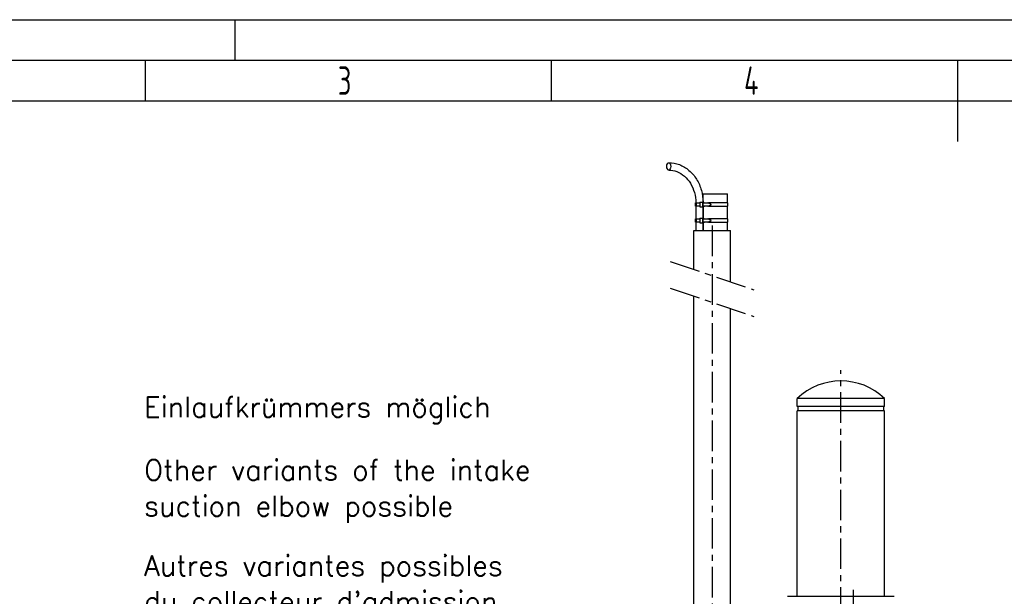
# Model space of a CAD drawing. Header units: millimetres. Extents: x -309 to 8091, y -6405 to -465.
# Tile 44 of 57: x 1662 to 4086, y -1884 to -465. Entities that reach past the tile are written whole.
import ezdxf

# ---------------------------------------------------------------- set-up
doc = ezdxf.new("R2010")
doc.units = ezdxf.units.MM
doc.header["$LTSCALE"] = 20
doc.linetypes.add('MITTE', pattern=[2, 1.25, -0.25, 0.25, -0.25])
doc.layers.get('0').update_dxf_attribs({"linetype": 'CONTINUOUS'})
for name, color, linetype in [('02-LINIE-035', 2, 'CONTINUOUS'), ('05-ACHSE', 1, 'MITTE'), ('10-TEXT-025', 1, 'CONTINUOUS'), ('KSB-BLATTRAND', 2, 'CONTINUOUS')]:
    doc.layers.add(name, color=color, linetype=linetype)
doc.styles.add('ACA_NORM', font='ROMANS.SHX')
doc.styles.get("Standard").update_dxf_attribs({"font": 'ISOCP.SHX'})

# ---------------------------------------------------------------- blocks, each defined once
blk = doc.blocks.new('Rahmen_A3')
at = {"color": 1, "ltscale": 150}
for p, q in [((0, 297), (420, 297)), ((114, 287), (114, 292)), ((164, 287), (164, 292)), ((18, 287), (410, 287))]:
    blk.add_line(p, q, dxfattribs=at)
at = {"color": 3, "ltscale": 150}
for p, q in [((125, 297), (125, 292)), ((13, 292), (415, 292)), ((214, 282), (214, 292))]:
    blk.add_line(p, q, dxfattribs=at)
at = {"color": 1, "ltscale": 150, "width": 0.75}
for s, p in [('3', (137.6875, 287.75)), ('4', (187.6875, 287.75))]:
    blk.add_text(s, height=3.5, dxfattribs=at).set_placement(p)

msp = doc.modelspace()

# ---------------------------------------------------------------- linework, layer by layer
at = {"layer": '02-LINIE-035'}
for p, q in [((3344.2, -894.2), (3404.5, -894.2)), ((3344.2, -914.2), (3344.2, -894.2)), ((3404.5, -916.2), (3404.5, -894.2)), ((3328.4, -916.2), (3325.2, -916.2)), ((3325.2, -924.2), (3325.2, -916.2)), ((3328.4, -916.2), (3336.4, -916.2)), ((3328.4, -924.2), (3328.4, -916.2)), ((3336.4, -914.2), (3336.4, -926.2)), ((3336.4, -914.2), (3343.1, -914.2)), ((3343.1, -914.2), (3343.1, -926.2)), ((3343.1, -914.2), (3345.8, -914.2)), ((3343.6, -916.2), (3355.4, -916.2)), ((3343.6, -916.2), (3343.6, -924.2)), ((3345.8, -916.2), (3345.8, -914.2)), ((3355.4, -916.2), (3356.2, -916.2)), ((3361.8, -918.2), (3355.4, -916.2)), ((3356.2, -916.2), (3362.6, -918.2)), ((3356.2, -916.2), (3357.6, -916.2)), ((3405.5, -916.2), (3357.6, -916.2)), ((3357.6, -916.2), (3357.6, -916.6)), ((3361.8, -918.2), (3362.6, -918.2)), ((3405.5, -924.2), (3405.5, -916.2)), ((3325.2, -924.2), (3328.4, -924.2)), ((3326.2, -924.2), (3326.2, -955.5)), ((3336.4, -924.2), (3328.4, -924.2)), ((3336.4, -926.2), (3343.1, -926.2)), ((3343.1, -926.2), (3345.8, -926.2)), ((3355.4, -924.2), (3343.6, -924.2)), ((3344.2, -953.5), (3344.2, -926.2)), ((3344.2, -926.2), (3344.2, -953.5)), ((3345.8, -924.2), (3345.8, -926.2)), ((3355.4, -924.2), (3361.8, -922.2)), ((3356.2, -924.2), (3355.4, -924.2)), ((3362.6, -922.2), (3356.2, -924.2)), ((3357.6, -924.2), (3356.2, -924.2)), ((3357.6, -923.8), (3357.6, -924.2)), ((3357.6, -924.2), (3405.5, -924.2)), ((3361.8, -922.2), (3362.6, -922.2)), ((3404.5, -955.5), (3404.5, -924.2)), ((3328.4, -955.5), (3325.2, -955.5)), ((3325.2, -963.5), (3325.2, -955.5)), ((3325.2, -963.5), (3328.4, -963.5)), ((3326.2, -963.5), (3326.2, -984.2)), ((3328.4, -955.5), (3336.4, -955.5)), ((3328.4, -963.5), (3328.4, -955.5)), ((3336.4, -963.5), (3328.4, -963.5)), ((3336.4, -953.5), (3336.4, -965.5)), ((3336.4, -953.5), (3343.1, -953.5)), ((3336.4, -965.5), (3343.1, -965.5)), ((3343.1, -953.5), (3343.1, -965.5)), ((3343.1, -953.5), (3345.8, -953.5)), ((3343.1, -965.5), (3345.8, -965.5)), ((3343.6, -955.5), (3355.4, -955.5)), ((3343.6, -955.5), (3343.6, -963.5)), ((3355.4, -963.5), (3343.6, -963.5)), ((3344.2, -984.2), (3344.2, -965.5)), ((3344.2, -965.5), (3344.2, -984.2)), ((3345.8, -955.5), (3345.8, -953.5)), ((3345.8, -963.5), (3345.8, -965.5)), ((3355.4, -955.5), (3356.2, -955.5)), ((3361.8, -957.5), (3355.4, -955.5)), ((3355.4, -963.5), (3361.8, -961.4)), ((3356.2, -963.5), (3355.4, -963.5)), ((3356.2, -955.5), (3362.6, -957.5)), ((3356.2, -955.5), (3357.6, -955.5)), ((3362.6, -961.4), (3356.2, -963.5)), ((3357.6, -963.5), (3356.2, -963.5)), ((3405.5, -955.5), (3357.6, -955.5)), ((3357.6, -955.5), (3357.6, -955.9)), ((3357.6, -963), (3357.6, -963.5)), ((3357.6, -963.5), (3405.5, -963.5)), ((3361.8, -957.5), (3362.6, -957.5)), ((3361.8, -961.4), (3362.6, -961.4)), ((3404.5, -984.2), (3404.5, -963.5)), ((3405.5, -963.5), (3405.5, -955.5)), ((3321.5, -984.2), (3411.5, -984.2)), ((3321.5, -1080.1), (3321.5, -984.2)), ((3411.5, -1110.6), (3411.5, -984.2)), ((3321.5, -1906.2), (3321.5, -1145.3)), ((3411.5, -1936.2), (3411.5, -1175.8)), ((3790.9, -1397.5), (3575.9, -1397.5)), ((3575.9, -1417.5), (3575.9, -1397.5)), ((3790.9, -1417.5), (3790.9, -1397.5)), ((3790.9, -1417.5), (3575.9, -1417.5)), ((3790.9, -1427.5), (3575.9, -1427.5)), ((3575.9, -1884.2), (3575.9, -1427.5)), ((3577.9, -1427.5), (3577.9, -1417.5)), ((3788.9, -1427.5), (3788.9, -1417.5)), ((3790.9, -1884.2), (3790.9, -1427.5)), ((3551.9, -1884.2), (3814.9, -1884.2))]:
    msp.add_line(p, q, dxfattribs=at)
msp.add_arc((3683.4, -1509.2), 155, 46.0883, 133.9117, dxfattribs=at)
msp.add_ellipse((3259.7, -826.2), major_axis=(0, -9), ratio=0.544363, dxfattribs=at)
for centre, major_axis, start_param, end_param in [((3361.6, -920.2), (0, -2), 0.14109, 3.000502), ((3362.4, -920.2), (0, 2), 3.282683, 6.142095), ((3361.6, -959.5), (0, -2), 0.14109, 3.000502), ((3362.4, -959.5), (0, 2), 3.282683, 6.142095)]:
    msp.add_ellipse(centre, major_axis=major_axis, ratio=0.673022, start_param=start_param, end_param=end_param, dxfattribs=at)
for points, knots in [([(3259.7, -817.2), (3268.6, -817.2), (3277.5, -818.8), (3294.4, -825.3), (3302.4, -830.1), (3316.7, -842.3), (3323, -849.7), (3333.3, -866.4), (3337.3, -875.6), (3342.6, -894.6), (3344.1, -904.4), (3344.2, -914.2)], [0, 0, 0, 0, 0.308737, 0.308737, 0.620902, 0.620902, 0.935062, 0.935062, 1.249221, 1.249221, 1.550293, 1.550293, 1.550293, 1.550293]), ([(3259.7, -835.2), (3266.5, -835.2), (3273.3, -836.5), (3286.3, -841.5), (3292.6, -845.3), (3303.9, -855.1), (3308.9, -861.1), (3317.3, -874.8), (3320.6, -882.6), (3325.1, -898.9), (3326.2, -907.4), (3326.2, -916.1), (3326.2, -916.1), (3326.2, -916.2)], [0, 0, 0, 0, 0.314159, 0.314159, 0.628319, 0.628319, 0.942478, 0.942478, 1.256637, 1.256637, 1.568478, 1.568478, 1.570796, 1.570796, 1.570796, 1.570796])]:
    msp.add_open_spline(points, degree=3, knots=knots, dxfattribs=at)
at = {"layer": '05-ACHSE', "ltscale": 3}
for p, q in [((3366.5, -971.9), (3366.5, -1983.9)), ((3263.5, -1060.4), (3469.5, -1130.2)), ((3263.5, -1125.7), (3469.5, -1195.5)), ((3683.4, -1937), (3683.4, -1327.7)), ((3713.4, -1868.5), (3713.4, -2604.8))]:
    msp.add_line(p, q, dxfattribs=at)

# ---------------------------------------------------------------- block references
at = {"layer": 'KSB-BLATTRAND', "xscale": 20, "yscale": 20, "zscale": 20}
msp.add_blockref('Rahmen_A3', (-308.6, -6405.3), dxfattribs=at)

# ---------------------------------------------------------------- texts
at = {"layer": '10-TEXT-025', "style": 'ACA_NORM'}
for s, p in [('Einlaufkrümmers möglich ', (1968, -1443.1)), ('Other variants of the intake', (1968, -1598.5)), ('suction elbow possible', (1968, -1686.8)), ('Autres variantes possibles', (1968, -1833.6)), ("du collecteur d'admission", (1968, -1921.8))]:
    msp.add_text(s, height=50, dxfattribs=at).set_placement(p)

doc.saveas('drawing.dxf')
